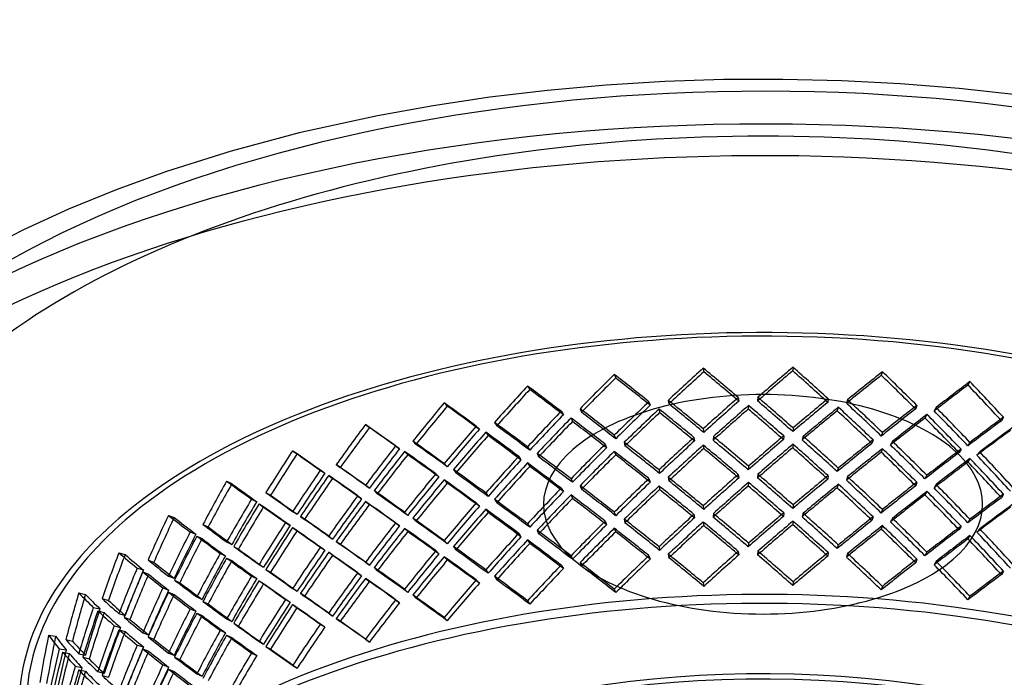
# Model space of a CAD drawing. Header units: millimetres. Extents: x -428 to 428, y -369 to 324.
# Tile 6 of 11: x -257 to 84, y 96 to 324. Entities that reach past the tile are written whole.
import ezdxf

# ---------------------------------------------------------------- set-up
doc = ezdxf.new("R2010")
doc.units = ezdxf.units.MM
doc.layers.add('HIDDEN', color=7, linetype='Continuous')
doc.layers.add('THICK', color=7, linetype='Continuous')

msp = doc.modelspace()

# ---------------------------------------------------------------- linework, layer by layer
at = {"layer": 'HIDDEN'}
for p, q in [((-51.51, 201.29), (-51.01, 200.07)), ((-20.72, 203.48), (-20.52, 202.23)), ((10.37, 203.79), (10.27, 202.54)), ((41.31, 202.23), (40.9, 200.99)), ((71.64, 198.81), (70.95, 197.61)), ((-81.54, 197.27), (-80.75, 196.08)), ((-110.39, 191.46), (-109.32, 190.33)), ((-39.54, 191.84), (-39.04, 190.62)), ((-32.81, 192.32), (-32.61, 191.07)), ((-8.58, 193.3), (-8.38, 192.05)), ((-1.79, 193.37), (-1.89, 192.12)), ((22.5, 192.88), (22.4, 191.63)), ((29.27, 192.54), (28.86, 191.3)), ((-69.92, 188.53), (-69.13, 187.35)), ((-63.36, 189.41), (-62.86, 188.19)), ((-36.02, 189.31), (-35.82, 188.06)), ((-5.02, 190.55), (-5.12, 189.3)), ((26.05, 189.91), (25.65, 188.68)), ((53.25, 190.59), (52.85, 189.35)), ((59.89, 189.84), (59.19, 188.64)), ((-92.98, 184.68), (-92.19, 183.5)), ((-66.49, 186.21), (-65.99, 184.98)), ((56.74, 187.41), (56.04, 186.2)), ((83.23, 186.46), (82.54, 185.26)), ((-137.62, 183.96), (-136.29, 182.91)), ((-99.29, 183.41), (-98.21, 182.28)), ((-95.99, 181.29), (-95.19, 180.1)), ((-20.72, 182.43), (-20.52, 181.18)), ((10.37, 182.74), (10.27, 181.49)), ((41.31, 181.18), (40.9, 179.94)), ((-121.24, 178.2), (-120.17, 177.07)), ((-51.51, 180.24), (-51.01, 179.02)), ((-48.05, 177.79), (-47.85, 176.53)), ((-23.94, 179.49), (-23.74, 178.24)), ((-17.2, 179.76), (-17.31, 178.5)), ((7.14, 180), (7.04, 178.75)), ((13.89, 179.86), (13.49, 178.62)), ((38.11, 178.63), (37.71, 177.4)), ((44.78, 178.09), (44.08, 176.88)), ((71.64, 177.76), (70.95, 176.56)), ((-162.85, 174.87), (-161.27, 173.91)), ((-127.2, 176.56), (-125.86, 175.51)), ((-124.09, 174.64), (-123.02, 173.5)), ((-81.54, 176.22), (-80.75, 175.03)), ((-78.19, 173.97), (-77.69, 172.74)), ((-54.67, 177.11), (-54.17, 175.89)), ((-51.51, 174.65), (-51.01, 173.42)), ((-20.72, 176.83), (-20.52, 175.59)), ((10.37, 177.14), (10.27, 175.9)), ((41.31, 175.58), (40.9, 174.35)), ((68.53, 175.4), (67.84, 174.2)), ((75.02, 174.46), (74.03, 173.31)), ((-84.6, 172.9), (-83.81, 171.71)), ((-81.54, 170.62), (-80.75, 169.44)), ((71.64, 172.17), (70.95, 170.97)), ((-153.26, 168.08), (-151.68, 167.11)), ((-147.74, 170.07), (-146.4, 169.01)), ((-110.39, 170.42), (-109.32, 169.29)), ((-107.19, 168.36), (-106.4, 167.17)), ((-36.02, 168.26), (-35.82, 167.01)), ((-5.02, 169.5), (-5.12, 168.25)), ((26.05, 168.86), (25.65, 167.63)), ((-185.71, 164.33), (-183.91, 163.47)), ((-150.38, 166.33), (-149.04, 165.28)), ((-113.3, 166.92), (-112.23, 165.79)), ((-110.39, 164.82), (-109.32, 163.69)), ((-66.49, 165.16), (-65.99, 163.93)), ((-39.54, 165.2), (-39.04, 163.97)), ((-32.81, 165.68), (-32.61, 164.43)), ((-8.58, 166.65), (-8.38, 165.41)), ((-5.02, 163.9), (-5.12, 162.65)), ((-1.79, 166.72), (-1.89, 165.47)), ((22.5, 166.23), (22.4, 164.98)), ((29.27, 165.89), (28.86, 164.66)), ((53.25, 163.94), (52.85, 162.71)), ((56.74, 166.36), (56.04, 165.16)), ((-172.09, 160.4), (-170.5, 159.43)), ((-137.62, 162.91), (-136.29, 161.86)), ((-134.63, 161.05), (-133.55, 159.91)), ((-95.99, 160.24), (-95.19, 159.06)), ((-69.92, 161.89), (-69.13, 160.7)), ((-63.36, 162.77), (-62.86, 161.54)), ((-36.02, 162.66), (-35.82, 161.41)), ((26.05, 163.27), (25.65, 162.03)), ((56.74, 160.76), (56.04, 159.56)), ((59.89, 163.19), (59.19, 161.99)), ((-177.08, 158.09), (-175.28, 157.22)), ((-140.35, 159.24), (-139.01, 158.19)), ((-137.62, 157.32), (-136.29, 156.26)), ((-92.98, 158.04), (-92.19, 156.85)), ((-66.49, 159.56), (-65.99, 158.33)), ((83.23, 159.81), (82.54, 158.61)), ((-174.48, 156.51), (-172.9, 155.54)), ((-162.85, 153.83), (-161.27, 152.86)), ((-124.09, 153.59), (-123.02, 152.46)), ((-99.29, 156.77), (-98.21, 155.64)), ((-95.99, 154.65), (-95.19, 153.46)), ((-51.51, 153.6), (-51.01, 152.37)), ((-20.72, 155.78), (-20.52, 154.54)), ((10.37, 156.1), (10.27, 154.85)), ((41.31, 154.53), (40.9, 153.3)), ((-205.86, 152.49), (-203.86, 151.74)), ((-165.34, 150), (-163.76, 149.03)), ((-160.11, 152.13), (-158.76, 151.07)), ((-121.24, 151.56), (-120.17, 150.43)), ((-54.67, 150.47), (-54.17, 149.24)), ((-48.05, 151.14), (-47.85, 149.89)), ((-23.94, 152.85), (-23.74, 151.6)), ((-20.72, 150.19), (-20.52, 148.94)), ((-17.2, 153.12), (-17.31, 151.86)), ((7.14, 153.35), (7.04, 152.1)), ((10.37, 150.5), (10.27, 149.25)), ((13.89, 153.22), (13.49, 151.97)), ((38.11, 151.98), (37.71, 150.75)), ((44.78, 151.44), (44.08, 150.23)), ((71.64, 151.12), (70.95, 149.92)), ((-198.33, 146.74), (-196.33, 145.99)), ((-193.92, 149.33), (-192.12, 148.46)), ((-162.85, 148.23), (-161.27, 147.26)), ((-127.2, 149.92), (-125.86, 148.86)), ((-124.09, 147.99), (-123.02, 146.86)), ((-81.54, 149.58), (-80.75, 148.39)), ((-78.19, 147.32), (-77.69, 146.09)), ((-51.51, 148), (-51.01, 146.78)), ((41.31, 148.94), (40.9, 147.7)), ((68.53, 148.76), (67.84, 147.56)), ((75.02, 147.82), (74.03, 146.66)), ((-196.03, 145.3), (-194.23, 144.44)), ((-185.71, 143.28), (-183.91, 142.42)), ((-150.38, 145.29), (-149.04, 144.23)), ((-147.74, 143.42), (-146.4, 142.37)), ((-110.39, 143.77), (-109.32, 142.64)), ((-84.6, 146.26), (-83.81, 145.07)), ((-81.54, 143.98), (-80.75, 142.79)), ((71.64, 145.52), (70.95, 144.32)), ((-183.25, 141.75), (-181.66, 140.77)), ((-153.26, 141.44), (-151.68, 140.47)), ((-113.3, 140.27), (-112.23, 139.14)), ((-107.19, 141.72), (-106.4, 140.52)), ((-36.02, 141.61), (-35.82, 140.36)), ((-8.58, 140.01), (-8.38, 138.76)), ((-5.02, 142.85), (-5.12, 141.6)), ((-1.79, 140.08), (-1.89, 138.83)), ((26.05, 142.22), (25.65, 140.98)), ((-223, 139.52), (-220.84, 138.89)), ((-212.93, 137.02), (-210.93, 136.27)), ((-187.93, 139.31), (-186.13, 138.45)), ((-185.71, 137.69), (-183.91, 136.82)), ((-150.38, 139.69), (-149.04, 138.63)), ((-110.39, 138.17), (-109.32, 137.04)), ((-66.49, 138.51), (-65.99, 137.29)), ((-39.54, 138.55), (-39.04, 137.33)), ((-32.81, 139.03), (-32.61, 137.78)), ((22.5, 139.59), (22.4, 138.34)), ((29.27, 139.25), (28.86, 138.01)), ((53.25, 137.3), (52.85, 136.06)), ((56.74, 139.71), (56.04, 138.51)), ((59.89, 136.55), (59.19, 135.35)), ((-216.68, 134.19), (-214.51, 133.56)), ((-174.48, 135.46), (-172.9, 134.49)), ((-172.09, 133.75), (-170.5, 132.78)), ((-137.62, 136.27), (-136.29, 135.21)), ((-134.63, 134.4), (-133.55, 133.27)), ((-95.99, 133.6), (-95.19, 132.41)), ((-69.92, 135.24), (-69.13, 134.06)), ((-63.36, 136.12), (-62.86, 134.9)), ((83.23, 133.17), (82.54, 131.97)), ((-214.73, 132.88), (-212.73, 132.13)), ((-205.86, 131.44), (-203.86, 130.69)), ((-203.72, 130.05), (-201.91, 129.17)), ((-177.08, 131.45), (-175.28, 130.58)), ((-174.48, 129.86), (-172.9, 128.89)), ((-140.35, 132.6), (-139.01, 131.54)), ((-137.62, 130.67), (-136.29, 129.62)), ((-99.29, 130.12), (-98.21, 128.99)), ((-92.98, 131.39), (-92.19, 130.21)), ((-207.78, 127.35), (-205.78, 126.59)), ((-162.85, 127.18), (-161.27, 126.21)), ((-124.09, 126.94), (-123.02, 125.81)), ((-51.51, 126.95), (-51.01, 125.73)), ((-20.72, 129.14), (-20.52, 127.89)), ((10.37, 129.45), (10.27, 128.2)), ((41.31, 127.89), (40.9, 126.66)), ((-236.89, 125.61), (-234.59, 125.12)), ((-228.83, 123.66), (-226.66, 123.04)), ((-205.86, 125.84), (-203.86, 125.09)), ((-196.03, 124.26), (-194.23, 123.39)), ((-165.34, 123.35), (-163.76, 122.39)), ((-160.11, 125.49), (-158.76, 124.43)), ((-127.2, 123.27), (-125.86, 122.22)), ((-121.24, 124.92), (-120.17, 123.78)), ((-81.54, 122.93), (-80.75, 121.74)), ((71.64, 124.47), (70.95, 123.27)), ((-231.87, 120.62), (-229.56, 120.13)), ((-230.29, 119.42), (-228.13, 118.79)), ((-198.33, 120.09), (-196.33, 119.34)), ((-193.92, 122.68), (-192.12, 121.82)), ((-162.85, 121.58), (-161.27, 120.62)), ((-223, 118.47), (-220.84, 117.85)), ((-221.22, 117.19), (-219.21, 116.44)), ((-196.03, 118.66), (-194.23, 117.79)), ((-185.71, 116.64), (-183.91, 115.77)), ((-150.38, 118.64), (-149.04, 117.58)), ((-147.74, 116.78), (-146.4, 115.72)), ((-110.39, 117.13), (-109.32, 116)), ((-224.6, 114.27), (-222.43, 113.64)), ((-223, 112.87), (-220.84, 112.25)), ((-187.93, 112.67), (-186.13, 111.8)), ((-183.25, 115.1), (-181.66, 114.13)), ((-153.26, 114.79), (-151.68, 113.82)), ((-247.33, 110.96), (-244.93, 110.62)), ((-241.39, 109.44), (-239.09, 108.95)), ((-214.73, 111.83), (-212.73, 111.08)), ((-212.93, 110.38), (-210.93, 109.63)), ((-185.71, 111.04), (-183.91, 110.18)), ((-137.62, 109.62), (-136.29, 108.57)), ((-243.68, 106.24), (-241.27, 105.89)), ((-216.68, 107.54), (-214.51, 106.91)), ((-214.73, 106.24), (-212.73, 105.48)), ((-174.48, 108.82), (-172.9, 107.85)), ((-172.09, 107.11), (-170.5, 106.14)), ((-242.5, 105.12), (-240.2, 104.63)), ((-236.89, 104.56), (-234.59, 104.07)), ((-235.49, 103.38), (-233.31, 102.75)), ((-205.86, 104.8), (-203.86, 104.05)), ((-203.72, 103.4), (-201.91, 102.53)), ((-177.08, 104.8), (-175.28, 103.93)), ((-238.14, 100.27), (-235.84, 99.78)), ((-236.89, 98.97), (-234.59, 98.48)), ((-207.78, 100.7), (-205.78, 99.95)), ((-205.86, 99.2), (-203.86, 98.45)), ((-162.85, 100.54), (-161.27, 99.57)), ((-230.29, 98.37), (-228.13, 97.75)), ((-228.83, 97.02), (-226.66, 96.39)), ((-196.03, 97.61), (-194.23, 96.74))]:
    msp.add_line(p, q, dxfattribs=at)
for centre, major_axis, ratio, start_param, end_param in [((0, 97.98), (380, 0), 0.5, 1.047198, 2.617994), ((0, 87.04), (380, 0), 0.5, 0, 2.617994), ((0, 87.04), (-257.5, 0), 0.5, 3.141591, 5.759587), ((0, 87.04), (255, 0), 0.5, -0.000001, 2.617994), ((0, 75.14), (240.36, 266.14), 0.347106, 1.405246, 1.452457), ((0, 75.14), (253.98, -229.37), 0.185002, 1.89052, 1.93773), ((0, 75.14), (245.79, 255.91), 0.30003, 1.34857, 1.395781), ((0, 75.14), (243.4, 253.42), 0.30003, 1.34857, 1.396244), ((0, 75.14), (251.17, -241.23), 0.235263, 1.826366, 1.873576), ((0, 75.14), (248.73, -238.89), 0.235263, 1.825903, 1.873576), ((0, 75.14), (247.58, 242.64), 0.251684, 1.288683, 1.336357), ((0, 75.14), (250.01, 245.02), 0.251684, 1.288683, 1.335893), ((0, 75.14), (244.92, -249.9), 0.284063, 1.764959, 1.812633), ((0, 75.14), (247.32, -252.35), 0.284063, 1.765422, 1.812633), ((0, 75.14), (253.15, 233.41), 0.201927, 1.225612, 1.272823), ((0, 75.14), (242.31, -262.8), 0.331547, 1.707663, 1.754873), ((0, 75.14), (238.03, 263.56), 0.347106, 1.405246, 1.45292), ((0, 75.14), (251.51, -227.15), 0.185002, 1.890057, 1.93773), ((0, 75.14), (250.69, 231.15), 0.201927, 1.225612, 1.273286), ((0, 75.14), (239.96, -260.25), 0.331547, 1.7072, 1.754873), ((0, 75.14), (255.34, 221.02), 0.150611, 1.15922, 1.206431), ((0, 75.14), (236, -272.64), 0.377843, 1.653224, 1.700435), ((0, 75.14), (233.57, 275.79), 0.393028, 1.458517, 1.505727), ((0, 75.14), (231.31, 273.12), 0.393028, 1.458517, 1.506191), ((0, 75.14), (255.88, -216.71), 0.133135, 1.95808, 2.00529), ((0, 75.14), (253.39, -214.6), 0.133135, 1.957617, 2.00529), ((0, 75.14), (252.86, 218.88), 0.150611, 1.15922, 1.206894), ((0, 75.14), (233.71, -269.99), 0.377843, 1.652761, 1.700435), ((0, 75.14), (225.25, 284.95), 0.437871, 1.507999, 1.55521), ((0, 75.14), (256.99, -203.15), 0.079544, 2.029428, 2.076638), ((0, 54.1), (240.36, 266.14), 0.347106, 1.358036, 1.405246), ((0, 54.1), (251.17, -241.23), 0.235263, 1.873576, 1.920787), ((0, 54.1), (248.73, -238.89), 0.235263, 1.873576, 1.92125), ((0, 54.1), (245.79, 255.91), 0.30003, 1.301359, 1.34857), ((0, 54.1), (243.4, 253.42), 0.30003, 1.300896, 1.34857), ((0, 54.1), (244.92, -249.9), 0.284063, 1.812633, 1.860307), ((0, 54.1), (247.32, -252.35), 0.284063, 1.812633, 1.859844), ((0, 54.1), (247.58, 242.64), 0.251684, 1.241009, 1.288683), ((0, 54.1), (250.01, 245.02), 0.251684, 1.241472, 1.288683), ((0, 54.1), (239.96, -260.25), 0.331547, 1.754873, 1.802547), ((0, 54.1), (242.31, -262.8), 0.331547, 1.754873, 1.802084), ((0, 75.14), (223.07, 282.18), 0.437871, 1.507999, 1.555673), ((0, 75.14), (254.5, -201.18), 0.079544, 2.028965, 2.076638), ((0, 54.1), (233.57, 275.79), 0.393028, 1.411306, 1.458517), ((0, 54.1), (253.98, -229.37), 0.185002, 1.93773, 1.984941), ((0, 54.1), (251.51, -227.15), 0.185002, 1.93773, 1.985404), ((0, 54.1), (238.03, 263.56), 0.347106, 1.357573, 1.405246), ((0, 75.14), (245.79, 255.91), 0.30003, 1.408347, 1.455709), ((0, 75.14), (243.4, 253.42), 0.30003, 1.408933, 1.456763), ((0, 48.5), (251.17, -241.23), 0.235263, 1.886125, 1.933353), ((0, 48.5), (248.73, -238.89), 0.235263, 1.886248, 1.93394), ((0, 75.14), (247.58, 242.64), 0.251684, 1.349046, 1.396876), ((0, 75.14), (250.01, 245.02), 0.251684, 1.34846, 1.395822), ((0, 48.5), (244.92, -249.9), 0.284063, 1.825304, 1.872996), ((0, 48.5), (247.32, -252.35), 0.284063, 1.825181, 1.87241), ((0, 75.14), (250.69, 231.15), 0.201927, 1.285976, 1.333806), ((0, 75.14), (253.15, 233.41), 0.201927, 1.285389, 1.332751), ((0, 48.5), (239.96, -260.25), 0.331547, 1.767545, 1.815237), ((0, 48.5), (242.31, -262.8), 0.331547, 1.767422, 1.81465), ((0, 54.1), (250.69, 231.15), 0.201927, 1.177938, 1.225612), ((0, 54.1), (253.15, 233.41), 0.201927, 1.178402, 1.225612), ((0, 54.1), (233.71, -269.99), 0.377843, 1.700435, 1.748109), ((0, 54.1), (236, -272.64), 0.377843, 1.700435, 1.747645), ((0, 54.1), (255.88, -216.71), 0.133135, 2.00529, 2.052501), ((0, 54.1), (231.31, 273.12), 0.393028, 1.410843, 1.458517), ((0, 75.14), (240.36, 266.14), 0.347106, 1.465023, 1.512385), ((0, 75.14), (238.03, 263.56), 0.347106, 1.46561, 1.51344), ((0, 48.5), (253.98, -229.37), 0.185002, 1.950279, 1.997507), ((0, 48.5), (251.51, -227.15), 0.185002, 1.950402, 1.998094), ((0, 75.14), (252.86, 218.88), 0.150611, 1.219583, 1.267413), ((0, 75.14), (255.34, 221.02), 0.150611, 1.218997, 1.266359), ((0, 48.5), (233.71, -269.99), 0.377843, 1.713106, 1.760798), ((0, 48.5), (236, -272.64), 0.377843, 1.712983, 1.760212), ((0, 54.1), (252.86, 218.88), 0.150611, 1.111546, 1.15922), ((0, 54.1), (255.34, 221.02), 0.150611, 1.11201, 1.15922), ((0, 75.14), (215.17, 293.7), 0.481647, 1.553087, 1.600298), ((0, 75.14), (213.08, 290.84), 0.481647, 1.553087, 1.600761), ((0, 75.14), (257.46, -188.62), 0.024175, 2.105171, 2.152381), ((0, 75.14), (254.96, -186.79), 0.024175, 2.104707, 2.152381), ((0, 54.1), (225.25, 284.95), 0.437871, 1.460789, 1.507999), ((0, 54.1), (223.07, 282.18), 0.437871, 1.460326, 1.507999), ((0, 75.14), (233.57, 275.79), 0.393028, 1.518294, 1.565656), ((0, 48.5), (255.88, -216.71), 0.133135, 2.017839, 2.065067), ((0, 54.1), (253.39, -214.6), 0.133135, 2.00529, 2.052964), ((0, 75.14), (254.21, 205.76), 0.097604, 1.149553, 1.197383), ((0, 75.14), (256.7, 207.78), 0.097604, 1.148967, 1.196329), ((0, 54.1), (256.99, -203.15), 0.079544, 2.076638, 2.123849), ((0, 75.14), (231.31, 273.12), 0.393028, 1.51888, 1.56671), ((0, 48.5), (253.39, -214.6), 0.133135, 2.017962, 2.065654), ((0, 27.45), (251.17, -241.23), 0.235263, 1.933353, 1.980715), ((0, 54.1), (245.79, 255.91), 0.30003, 1.361118, 1.408347), ((0, 54.1), (243.4, 253.42), 0.30003, 1.361241, 1.408933), ((0, 27.45), (244.92, -249.9), 0.284063, 1.872996, 1.920826), ((0, 27.45), (247.32, -252.35), 0.284063, 1.87241, 1.919772), ((0, 54.1), (247.58, 242.64), 0.251684, 1.301354, 1.349046), ((0, 54.1), (250.01, 245.02), 0.251684, 1.301231, 1.34846), ((0, 27.45), (239.96, -260.25), 0.331547, 1.815237, 1.863067), ((0, 27.45), (242.31, -262.8), 0.331547, 1.81465, 1.862012), ((0, 54.1), (250.69, 231.15), 0.201927, 1.238284, 1.285976), ((0, 54.1), (253.15, 233.41), 0.201927, 1.238161, 1.285389), ((0, 27.45), (236, -272.64), 0.377843, 1.760212, 1.807574), ((0, 75.14), (203.01, 302.15), 0.524268, 1.592891, 1.640101), ((0, 75.14), (201.04, 299.22), 0.524268, 1.592891, 1.640564), ((0, 75.14), (257.44, -172.97), 0.03289, -2.233408, -2.186197), ((0, 75.14), (254.94, -171.29), 0.03289, -2.233408, -2.185734), ((0, 54.1), (215.17, 293.7), 0.481647, 1.505877, 1.553087), ((0, 54.1), (213.08, 290.84), 0.481647, 1.505413, 1.553087), ((0, 75.14), (225.25, 284.95), 0.437871, 1.567776, 1.615138), ((0, 48.5), (256.99, -203.15), 0.079544, 2.089187, 2.136415), ((0, 54.1), (254.5, -201.18), 0.079544, 2.076638, 2.124312), ((0, 27.45), (253.98, -229.37), 0.185002, 1.997507, 2.044869), ((0, 54.1), (240.36, 266.14), 0.347106, 1.417795, 1.465023), ((0, 54.1), (238.03, 263.56), 0.347106, 1.417918, 1.46561), ((0, 48.5), (240.36, 266.14), 0.347106, 1.405246, 1.452457), ((0, 48.5), (253.98, -229.37), 0.185002, 1.89052, 1.93773), ((0, 27.45), (248.73, -238.89), 0.235263, 1.93394, 1.98177), ((0, 48.5), (245.79, 255.91), 0.30003, 1.34857, 1.395781), ((0, 48.5), (243.4, 253.42), 0.30003, 1.34857, 1.396244), ((0, 48.5), (251.17, -241.23), 0.235263, 1.826366, 1.873576), ((0, 48.5), (248.73, -238.89), 0.235263, 1.825903, 1.873576), ((0, 48.5), (247.58, 242.64), 0.251684, 1.288683, 1.336357), ((0, 48.5), (250.01, 245.02), 0.251684, 1.288683, 1.335893), ((0, 48.5), (244.92, -249.9), 0.284063, 1.764959, 1.812633), ((0, 48.5), (247.32, -252.35), 0.284063, 1.765422, 1.812633), ((0, 48.5), (250.69, 231.15), 0.201927, 1.225612, 1.273286), ((0, 48.5), (253.15, 233.41), 0.201927, 1.225612, 1.272823), ((0, 48.5), (239.96, -260.25), 0.331547, 1.7072, 1.754873), ((0, 48.5), (242.31, -262.8), 0.331547, 1.707663, 1.754873), ((0, 27.45), (233.71, -269.99), 0.377843, 1.760798, 1.808628), ((0, 54.1), (252.86, 218.88), 0.150611, 1.171892, 1.219583), ((0, 54.1), (255.34, 221.02), 0.150611, 1.171768, 1.218997), ((0, 27.45), (228.21, -281.95), 0.423041, 1.709411, 1.756773), ((0, 75.14), (223.07, 282.18), 0.437871, 1.568363, 1.616193), ((0, 48.5), (254.5, -201.18), 0.079544, 2.08931, 2.137002), ((0, 54.1), (233.57, 275.79), 0.393028, 1.471065, 1.518294), ((0, 54.1), (231.31, 273.12), 0.393028, 1.471188, 1.51888), ((0, 48.5), (233.57, 275.79), 0.393028, 1.458517, 1.505727), ((0, 48.5), (255.88, -216.71), 0.133135, 1.95808, 2.00529), ((0, 27.45), (251.51, -227.15), 0.185002, 1.998094, 2.045924), ((0, 48.5), (238.03, 263.56), 0.347106, 1.405246, 1.45292), ((0, 48.5), (251.51, -227.15), 0.185002, 1.890057, 1.93773), ((0, 48.5), (252.86, 218.88), 0.150611, 1.15922, 1.206894), ((0, 48.5), (255.34, 221.02), 0.150611, 1.15922, 1.206431), ((0, 48.5), (233.71, -269.99), 0.377843, 1.652761, 1.700435), ((0, 48.5), (236, -272.64), 0.377843, 1.653224, 1.700435), ((0, 27.45), (225.99, -279.21), 0.423041, 1.709998, 1.757828), ((0, 54.1), (203.01, 302.15), 0.524268, 1.54568, 1.592891), ((0, 54.1), (201.04, 299.22), 0.524268, 1.545217, 1.592891), ((0, 54.1), (257.46, -188.62), 0.024175, 2.152381, 2.199592), ((0, 54.1), (254.96, -186.79), 0.024175, 2.152381, 2.200055), ((0, 27.45), (255.88, -216.71), 0.133135, 2.065067, 2.112429), ((0, 27.45), (253.39, -214.6), 0.133135, 2.065654, 2.113484), ((0, 48.5), (231.31, 273.12), 0.393028, 1.458517, 1.506191), ((0, 48.5), (253.39, -214.6), 0.133135, 1.957617, 2.00529), ((0, 75.14), (188.38, 310.44), 0.565507, 1.626161, 1.673372), ((0, 75.14), (257.11, -156.02), 0.091331, -2.320968, -2.273757), ((0, 75.14), (215.17, 293.7), 0.481647, 1.612864, 1.660226), ((0, 75.14), (213.08, 290.84), 0.481647, 1.613451, 1.66128), ((0, 48.5), (257.46, -188.62), 0.024175, 2.16493, 2.212158), ((0, 48.5), (254.96, -186.79), 0.024175, 2.165053, 2.212745), ((0, 54.1), (225.25, 284.95), 0.437871, 1.520548, 1.567776), ((0, 54.1), (223.07, 282.18), 0.437871, 1.520671, 1.568363), ((0, 48.5), (225.25, 284.95), 0.437871, 1.507999, 1.55521), ((0, 48.5), (223.07, 282.18), 0.437871, 1.507999, 1.555673), ((0, 48.5), (256.99, -203.15), 0.079544, 2.029428, 2.076638), ((0, 48.5), (254.5, -201.18), 0.079544, 2.028965, 2.076638), ((0, 27.45), (240.36, 266.14), 0.347106, 1.358036, 1.405246), ((0, 27.45), (238.03, 263.56), 0.347106, 1.357573, 1.405246), ((0, 27.45), (251.17, -241.23), 0.235263, 1.873576, 1.920787), ((0, 27.45), (248.73, -238.89), 0.235263, 1.873576, 1.92125), ((0, 27.45), (245.79, 255.91), 0.30003, 1.301359, 1.34857), ((0, 27.45), (243.4, 253.42), 0.30003, 1.300896, 1.34857), ((0, 48.5), (250.01, 245.02), 0.251684, 1.34846, 1.395822), ((0, 21.85), (247.32, -252.35), 0.284063, 1.825181, 1.87241), ((0, 27.45), (244.92, -249.9), 0.284063, 1.812633, 1.860307), ((0, 27.45), (247.32, -252.35), 0.284063, 1.812633, 1.859844), ((0, 27.45), (247.58, 242.64), 0.251684, 1.241009, 1.288683), ((0, 27.45), (250.01, 245.02), 0.251684, 1.241472, 1.288683), ((0, 27.45), (239.96, -260.25), 0.331547, 1.754873, 1.802547), ((0, 27.45), (242.31, -262.8), 0.331547, 1.754873, 1.802084), ((0, 27.45), (253.15, 233.41), 0.201927, 1.178402, 1.225612), ((0, 75.14), (186.55, 307.42), 0.565507, 1.626161, 1.673835), ((0, 75.14), (254.61, -154.5), 0.091331, -2.320968, -2.273294), ((0, 54.1), (257.44, -172.97), 0.03289, -2.280618, -2.233408), ((0, 27.45), (256.99, -203.15), 0.079544, 2.136415, 2.183777), ((0, 27.45), (233.57, 275.79), 0.393028, 1.411306, 1.458517), ((0, 27.45), (231.31, 273.12), 0.393028, 1.410843, 1.458517), ((0, 27.45), (253.98, -229.37), 0.185002, 1.93773, 1.984941), ((0, 27.45), (251.51, -227.15), 0.185002, 1.93773, 1.985404), ((0, 48.5), (245.79, 255.91), 0.30003, 1.408347, 1.455709), ((0, 48.5), (243.4, 253.42), 0.30003, 1.408933, 1.456763), ((0, 21.85), (251.17, -241.23), 0.235263, 1.886125, 1.933353), ((0, 21.85), (248.73, -238.89), 0.235263, 1.886248, 1.93394), ((0, 48.5), (247.58, 242.64), 0.251684, 1.349046, 1.396876), ((0, 21.85), (244.92, -249.9), 0.284063, 1.825304, 1.872996), ((0, 48.5), (250.69, 231.15), 0.201927, 1.285976, 1.333806), ((0, 48.5), (253.15, 233.41), 0.201927, 1.285389, 1.332751), ((0, 21.85), (239.96, -260.25), 0.331547, 1.767545, 1.815237), ((0, 21.85), (242.31, -262.8), 0.331547, 1.767422, 1.81465), ((0, 27.45), (250.69, 231.15), 0.201927, 1.177938, 1.225612), ((0, 48.5), (255.34, 221.02), 0.150611, 1.218997, 1.266359), ((0, 21.85), (236, -272.64), 0.377843, 1.712983, 1.760212), ((0, 27.45), (233.71, -269.99), 0.377843, 1.700435, 1.748109), ((0, 27.45), (236, -272.64), 0.377843, 1.700435, 1.747645), ((0, 54.1), (188.38, 310.44), 0.565507, 1.578951, 1.626161), ((0, 54.1), (186.55, 307.42), 0.565507, 1.578488, 1.626161), ((0, 54.1), (254.94, -171.29), 0.03289, -2.281082, -2.233408), ((0, 54.1), (215.17, 293.7), 0.481647, 1.565636, 1.612864), ((0, 54.1), (213.08, 290.84), 0.481647, 1.565759, 1.613451), ((0, 48.5), (215.17, 293.7), 0.481647, 1.553087, 1.600298), ((0, 48.5), (257.46, -188.62), 0.024175, 2.105171, 2.152381), ((0, 27.45), (254.5, -201.18), 0.079544, 2.137002, 2.184832), ((0, 27.45), (255.88, -216.71), 0.133135, 2.00529, 2.052501), ((0, 27.45), (253.39, -214.6), 0.133135, 2.00529, 2.052964), ((0, 48.5), (240.36, 266.14), 0.347106, 1.465023, 1.512385), ((0, 48.5), (238.03, 263.56), 0.347106, 1.46561, 1.51344), ((0, 21.85), (253.98, -229.37), 0.185002, 1.950279, 1.997507), ((0, 21.85), (251.51, -227.15), 0.185002, 1.950402, 1.998094), ((0, 48.5), (252.86, 218.88), 0.150611, 1.219583, 1.267413), ((0, 21.85), (233.71, -269.99), 0.377843, 1.713106, 1.760798), ((0, 27.45), (252.86, 218.88), 0.150611, 1.111546, 1.15922), ((0, 27.45), (255.34, 221.02), 0.150611, 1.11201, 1.15922), ((0, 75.14), (203.01, 302.15), 0.524268, 1.652667, 1.70003), ((0, 75.14), (201.04, 299.22), 0.524268, 1.653254, 1.701084), ((0, 48.5), (257.44, -172.97), 0.03289, -2.293185, -2.245956), ((0, 48.5), (254.94, -171.29), 0.03289, -2.293771, -2.246079), ((0, 48.5), (213.08, 290.84), 0.481647, 1.553087, 1.600761), ((0, 48.5), (254.96, -186.79), 0.024175, 2.104707, 2.152381), ((0, 27.45), (225.25, 284.95), 0.437871, 1.460789, 1.507999), ((0, 27.45), (223.07, 282.18), 0.437871, 1.460326, 1.507999), ((0, 48.5), (233.57, 275.79), 0.393028, 1.518294, 1.565656), ((0, 48.5), (231.31, 273.12), 0.393028, 1.51888, 1.56671), ((0, 21.85), (255.88, -216.71), 0.133135, 2.017839, 2.065067), ((0, 21.85), (253.39, -214.6), 0.133135, 2.017962, 2.065654), ((0, 48.5), (254.21, 205.76), 0.097604, 1.149553, 1.197383), ((0, 48.5), (256.7, 207.78), 0.097604, 1.148967, 1.196329), ((0, 87.04), (-257.5, 0), 0.5, -0.523599, -0.000001), ((0, 87.04), (255, 0), 0.5, 2.617994, 3.141591), ((0, 75.14), (170.73, 318.66), 0.604919, 1.651207, 1.698418), ((0, 75.14), (169.07, 315.57), 0.604919, 1.651207, 1.698881), ((0, 75.14), (256.67, -137.51), 0.150413, -2.416752, -2.369542), ((0, 75.14), (254.18, -136.18), 0.150413, -2.416752, -2.369079), ((0, 54.1), (203.01, 302.15), 0.524268, 1.605439, 1.652667), ((0, 27.45), (257.46, -188.62), 0.024175, 2.212158, 2.25952), ((0, 27.45), (254.96, -186.79), 0.024175, 2.212745, 2.260575), ((0, 27.45), (256.99, -203.15), 0.079544, 2.076638, 2.123849), ((0, 27.45), (254.5, -201.18), 0.079544, 2.076638, 2.124312), ((0, 27.45), (240.36, 266.14), 0.347106, 1.417795, 1.465023), ((0, 0.81), (251.17, -241.23), 0.235263, 1.933353, 1.980715), ((0, 27.45), (245.79, 255.91), 0.30003, 1.361118, 1.408347), ((0, 27.45), (243.4, 253.42), 0.30003, 1.361241, 1.408933), ((0, 21.85), (245.79, 255.91), 0.30003, 1.34857, 1.395781), ((0, 21.85), (251.17, -241.23), 0.235263, 1.826366, 1.873576), ((0, 0.81), (244.92, -249.9), 0.284063, 1.872996, 1.920826), ((0, 0.81), (247.32, -252.35), 0.284063, 1.87241, 1.919772), ((0, 27.45), (247.58, 242.64), 0.251684, 1.301354, 1.349046), ((0, 27.45), (250.01, 245.02), 0.251684, 1.301231, 1.34846), ((0, 21.85), (250.01, 245.02), 0.251684, 1.288683, 1.335893), ((0, 21.85), (247.32, -252.35), 0.284063, 1.765422, 1.812633), ((0, 0.81), (239.96, -260.25), 0.331547, 1.815237, 1.863067), ((0, 0.81), (242.31, -262.8), 0.331547, 1.81465, 1.862012), ((0, 27.45), (250.69, 231.15), 0.201927, 1.238284, 1.285976), ((0, 27.45), (253.15, 233.41), 0.201927, 1.238161, 1.285389), ((0, 0.81), (233.71, -269.99), 0.377843, 1.760798, 1.808628), ((0, 0.81), (236, -272.64), 0.377843, 1.760212, 1.807574), ((0, 54.1), (170.73, 318.66), 0.604919, 1.603997, 1.651207), ((0, 54.1), (257.11, -156.02), 0.091331, -2.368178, -2.320968), ((0, 54.1), (254.61, -154.5), 0.091331, -2.368642, -2.320968), ((0, 54.1), (201.04, 299.22), 0.524268, 1.605562, 1.653254), ((0, 48.5), (203.01, 302.15), 0.524268, 1.592891, 1.640101), ((0, 48.5), (201.04, 299.22), 0.524268, 1.592891, 1.640564), ((0, 48.5), (257.44, -172.97), 0.03289, -2.233408, -2.186197), ((0, 48.5), (254.94, -171.29), 0.03289, -2.233408, -2.185734), ((0, 27.45), (215.17, 293.7), 0.481647, 1.505877, 1.553087), ((0, 27.45), (213.08, 290.84), 0.481647, 1.505413, 1.553087), ((0, 48.5), (225.25, 284.95), 0.437871, 1.567776, 1.615138), ((0, 48.5), (223.07, 282.18), 0.437871, 1.568363, 1.616193), ((0, 21.85), (256.99, -203.15), 0.079544, 2.089187, 2.136415), ((0, 21.85), (254.5, -201.18), 0.079544, 2.08931, 2.137002), ((0, 0.81), (253.98, -229.37), 0.185002, 1.997507, 2.044869), ((0, 27.45), (238.03, 263.56), 0.347106, 1.417918, 1.46561), ((0, 21.85), (240.36, 266.14), 0.347106, 1.405246, 1.452457), ((0, 21.85), (238.03, 263.56), 0.347106, 1.405246, 1.45292), ((0, 21.85), (253.98, -229.37), 0.185002, 1.89052, 1.93773), ((0, 21.85), (251.51, -227.15), 0.185002, 1.890057, 1.93773), ((0, 0.81), (248.73, -238.89), 0.235263, 1.93394, 1.98177), ((0, 21.85), (243.4, 253.42), 0.30003, 1.34857, 1.396244), ((0, 21.85), (248.73, -238.89), 0.235263, 1.825903, 1.873576), ((0, 21.85), (247.58, 242.64), 0.251684, 1.288683, 1.336357), ((0, 21.85), (244.92, -249.9), 0.284063, 1.764959, 1.812633), ((0, 21.85), (250.69, 231.15), 0.201927, 1.225612, 1.273286), ((0, 21.85), (253.15, 233.41), 0.201927, 1.225612, 1.272823), ((0, 21.85), (239.96, -260.25), 0.331547, 1.7072, 1.754873), ((0, 21.85), (242.31, -262.8), 0.331547, 1.707663, 1.754873), ((0, 27.45), (252.86, 218.88), 0.150611, 1.171892, 1.219583), ((0, 27.45), (255.34, 221.02), 0.150611, 1.171768, 1.218997), ((0, 0.81), (225.99, -279.21), 0.423041, 1.709998, 1.757828), ((0, 0.81), (228.21, -281.95), 0.423041, 1.709411, 1.756773), ((0, 54.1), (169.07, 315.57), 0.604919, 1.603534, 1.651207), ((0, 75.14), (188.38, 310.44), 0.565507, 1.685938, 1.7333), ((0, 75.14), (186.55, 307.42), 0.565507, 1.686525, 1.734355), ((0, 48.5), (257.11, -156.02), 0.091331, -2.380745, -2.333516), ((0, 48.5), (254.61, -154.5), 0.091331, -2.381331, -2.333639), ((0, 27.45), (257.46, -188.62), 0.024175, 2.152381, 2.199592), ((0, 27.45), (233.57, 275.79), 0.393028, 1.471065, 1.518294), ((0, 27.45), (231.31, 273.12), 0.393028, 1.471188, 1.51888), ((0, 21.85), (233.57, 275.79), 0.393028, 1.458517, 1.505727), ((0, 21.85), (255.88, -216.71), 0.133135, 1.95808, 2.00529), ((0, 0.81), (251.51, -227.15), 0.185002, 1.998094, 2.045924), ((0, 21.85), (252.86, 218.88), 0.150611, 1.15922, 1.206894), ((0, 21.85), (255.34, 221.02), 0.150611, 1.15922, 1.206431), ((0, 21.85), (233.71, -269.99), 0.377843, 1.652761, 1.700435), ((0, 21.85), (236, -272.64), 0.377843, 1.653224, 1.700435), ((0, 27.45), (257.44, -172.97), 0.03289, -2.340547, -2.293185), ((0, 27.45), (254.94, -171.29), 0.03289, -2.341601, -2.293771), ((0, 27.45), (203.01, 302.15), 0.524268, 1.54568, 1.592891), ((0, 27.45), (201.04, 299.22), 0.524268, 1.545217, 1.592891), ((0, 27.45), (254.96, -186.79), 0.024175, 2.152381, 2.200055), ((0, 27.45), (225.25, 284.95), 0.437871, 1.520548, 1.567776), ((0, 0.81), (255.88, -216.71), 0.133135, 2.065067, 2.112429), ((0, 0.81), (253.39, -214.6), 0.133135, 2.065654, 2.113484), ((0, 21.85), (231.31, 273.12), 0.393028, 1.458517, 1.506191), ((0, 21.85), (253.39, -214.6), 0.133135, 1.957617, 2.00529), ((0, 0.81), (245.79, 255.91), 0.30003, 1.301359, 1.34857), ((0, 0.81), (247.32, -252.35), 0.284063, 1.812633, 1.859844), ((0, 75.14), (149.34, 326.88), 0.641742, 1.665859, 1.71307), ((0, 75.14), (147.89, 323.71), 0.641742, 1.665859, 1.713533), ((0, 75.14), (256.34, -117.11), 0.208712, -2.522931, -2.475721), ((0, 75.14), (253.85, -115.97), 0.208712, -2.522931, -2.475257), ((0, 54.1), (256.67, -137.51), 0.150413, -2.463963, -2.416752), ((0, 54.1), (188.38, 310.44), 0.565507, 1.63871, 1.685938), ((0, 54.1), (186.55, 307.42), 0.565507, 1.638833, 1.686525), ((0, 48.5), (188.38, 310.44), 0.565507, 1.626161, 1.673372), ((0, 48.5), (186.55, 307.42), 0.565507, 1.626161, 1.673835), ((0, 48.5), (257.11, -156.02), 0.091331, -2.320968, -2.273757), ((0, 48.5), (254.61, -154.5), 0.091331, -2.320968, -2.273294), ((0, 48.5), (215.17, 293.7), 0.481647, 1.612864, 1.660226), ((0, 48.5), (213.08, 290.84), 0.481647, 1.613451, 1.66128), ((0, 21.85), (257.46, -188.62), 0.024175, 2.16493, 2.212158), ((0, 21.85), (254.96, -186.79), 0.024175, 2.165053, 2.212745), ((0, 27.45), (223.07, 282.18), 0.437871, 1.520671, 1.568363), ((0, 21.85), (225.25, 284.95), 0.437871, 1.507999, 1.55521), ((0, 21.85), (223.07, 282.18), 0.437871, 1.507999, 1.555673), ((0, 21.85), (256.99, -203.15), 0.079544, 2.029428, 2.076638), ((0, 21.85), (254.5, -201.18), 0.079544, 2.028965, 2.076638), ((0, 0.81), (240.36, 266.14), 0.347106, 1.358036, 1.405246), ((0, 0.81), (238.03, 263.56), 0.347106, 1.357573, 1.405246), ((0, 0.81), (251.17, -241.23), 0.235263, 1.873576, 1.920787), ((0, 0.81), (248.73, -238.89), 0.235263, 1.873576, 1.92125), ((0, 0.81), (243.4, 253.42), 0.30003, 1.300896, 1.34857), ((0, 0.81), (244.92, -249.9), 0.284063, 1.812633, 1.860307), ((0, 0.81), (247.58, 242.64), 0.251684, 1.241009, 1.288683), ((0, 0.81), (250.01, 245.02), 0.251684, 1.241472, 1.288683), ((0, 0.81), (239.96, -260.25), 0.331547, 1.754873, 1.802547), ((0, 0.81), (242.31, -262.8), 0.331547, 1.754873, 1.802084), ((0, 0.81), (253.15, 233.41), 0.201927, 1.178402, 1.225612), ((0, 0.81), (236, -272.64), 0.377843, 1.700435, 1.747645), ((0, 54.1), (149.34, 326.88), 0.641742, 1.618649, 1.665859), ((0, -2.42), (-255, 0), 0.5, 3.141591, 5.759587), ((0, 54.1), (147.89, 323.71), 0.641742, 1.618185, 1.665859), ((0, 54.1), (254.18, -136.18), 0.150413, -2.464426, -2.416752), ((0, 27.45), (257.44, -172.97), 0.03289, -2.280618, -2.233408), ((0, 0.81), (256.99, -203.15), 0.079544, 2.136415, 2.183777), ((0, 0.81), (254.5, -201.18), 0.079544, 2.137002, 2.184832), ((0, 0.81), (233.57, 275.79), 0.393028, 1.411306, 1.458517), ((0, 0.81), (231.31, 273.12), 0.393028, 1.410843, 1.458517), ((0, 0.81), (253.98, -229.37), 0.185002, 1.93773, 1.984941), ((0, 0.81), (251.51, -227.15), 0.185002, 1.93773, 1.985404), ((0, 0.81), (250.69, 231.15), 0.201927, 1.177938, 1.225612), ((0, 0.81), (233.71, -269.99), 0.377843, 1.700435, 1.748109), ((0, 0.81), (255.34, 221.02), 0.150611, 1.11201, 1.15922), ((0, -6.75), (-257.5, 0), 0.5, 3.141591, 5.759587), ((0, 75.14), (170.73, 318.66), 0.604919, 1.710984, 1.758346), ((0, 75.14), (169.07, 315.57), 0.604919, 1.711571, 1.759401), ((0, 48.5), (256.67, -137.51), 0.150413, -2.476529, -2.429301), ((0, 48.5), (254.18, -136.18), 0.150413, -2.477116, -2.429424), ((0, 27.45), (257.11, -156.02), 0.091331, -2.428107, -2.380745), ((0, 27.45), (188.38, 310.44), 0.565507, 1.578951, 1.626161), ((0, 27.45), (186.55, 307.42), 0.565507, 1.578488, 1.626161), ((0, 48.5), (203.01, 302.15), 0.524268, 1.652667, 1.70003), ((0, 21.85), (257.44, -172.97), 0.03289, -2.293185, -2.245956), ((0, 27.45), (254.94, -171.29), 0.03289, -2.281082, -2.233408), ((0, 27.45), (215.17, 293.7), 0.481647, 1.565636, 1.612864), ((0, 27.45), (213.08, 290.84), 0.481647, 1.565759, 1.613451), ((0, 21.85), (215.17, 293.7), 0.481647, 1.553087, 1.600298), ((0, 21.85), (213.08, 290.84), 0.481647, 1.553087, 1.600761), ((0, 21.85), (257.46, -188.62), 0.024175, 2.105171, 2.152381), ((0, 21.85), (254.96, -186.79), 0.024175, 2.104707, 2.152381), ((0, 0.81), (225.25, 284.95), 0.437871, 1.460789, 1.507999), ((0, 0.81), (255.88, -216.71), 0.133135, 2.00529, 2.052501), ((0, 0.81), (253.39, -214.6), 0.133135, 2.00529, 2.052964), ((0, 0.81), (252.86, 218.88), 0.150611, 1.111546, 1.15922), ((0, 54.1), (170.73, 318.66), 0.604919, 1.663756, 1.710984), ((0, 54.1), (169.07, 315.57), 0.604919, 1.663879, 1.711571), ((0, 27.45), (254.61, -154.5), 0.091331, -2.429161, -2.381331), ((0, 48.5), (201.04, 299.22), 0.524268, 1.653254, 1.701084), ((0, 21.85), (254.94, -171.29), 0.03289, -2.293771, -2.246079), ((0, 0.81), (223.07, 282.18), 0.437871, 1.460326, 1.507999), ((0, 75.14), (-123.36, -334.97), 0.674767, -1.473966, -1.426756), ((0, 75.14), (-122.16, -331.72), 0.674767, -1.473966, -1.426293), ((0, 75.14), (-256.29, 94.39), 0.263753, 0.499598, 0.546809), ((0, 75.14), (-253.81, 93.47), 0.263753, 0.499598, 0.547272), ((0, 54.1), (256.34, -117.11), 0.208712, -2.570142, -2.522931), ((0, 54.1), (253.85, -115.97), 0.208712, -2.570605, -2.522931), ((0, 48.5), (170.73, 318.66), 0.604919, 1.651207, 1.698418), ((0, 48.5), (169.07, 315.57), 0.604919, 1.651207, 1.698881), ((0, 48.5), (256.67, -137.51), 0.150413, -2.416752, -2.369542), ((0, 48.5), (254.18, -136.18), 0.150413, -2.416752, -2.369079), ((0, 27.45), (203.01, 302.15), 0.524268, 1.605439, 1.652667), ((0, 0.81), (257.46, -188.62), 0.024175, 2.212158, 2.25952), ((0, 0.81), (254.96, -186.79), 0.024175, 2.212745, 2.260575), ((0, 0.81), (215.17, 293.7), 0.481647, 1.505877, 1.553087), ((0, 0.81), (256.99, -203.15), 0.079544, 2.076638, 2.123849), ((0, 0.81), (254.5, -201.18), 0.079544, 2.076638, 2.124312), ((0, 54.1), (-123.36, -334.97), 0.674767, -1.521177, -1.473966), ((0, 75.14), (149.34, 326.88), 0.641742, 1.725636, 1.772998), ((0, 54.1), (-122.16, -331.72), 0.674767, -1.52164, -1.473966), ((0, 48.5), (256.34, -117.11), 0.208712, -2.582708, -2.53548), ((0, 27.45), (170.73, 318.66), 0.604919, 1.603997, 1.651207), ((0, 27.45), (169.07, 315.57), 0.604919, 1.603534, 1.651207), ((0, 27.45), (257.11, -156.02), 0.091331, -2.368178, -2.320968), ((0, 27.45), (254.61, -154.5), 0.091331, -2.368642, -2.320968), ((0, 27.45), (201.04, 299.22), 0.524268, 1.605562, 1.653254), ((0, 21.85), (203.01, 302.15), 0.524268, 1.592891, 1.640101), ((0, 21.85), (201.04, 299.22), 0.524268, 1.592891, 1.640564), ((0, 21.85), (257.44, -172.97), 0.03289, -2.233408, -2.186197), ((0, 21.85), (254.94, -171.29), 0.03289, -2.233408, -2.185734), ((0, 0.81), (213.08, 290.84), 0.481647, 1.505413, 1.553087), ((0, 75.14), (147.89, 323.71), 0.641742, 1.726223, 1.774053), ((0, 48.5), (253.85, -115.97), 0.208712, -2.583295, -2.535603), ((0, 27.45), (256.67, -137.51), 0.150413, -2.523891, -2.476529), ((0, 27.45), (254.18, -136.18), 0.150413, -2.524946, -2.477116), ((0, 48.5), (188.38, 310.44), 0.565507, 1.685938, 1.7333), ((0, 48.5), (186.55, 307.42), 0.565507, 1.686525, 1.734355), ((0, 21.85), (257.11, -156.02), 0.091331, -2.380745, -2.333516), ((0, 21.85), (254.61, -154.5), 0.091331, -2.381331, -2.333639), ((0, 0.81), (257.46, -188.62), 0.024175, 2.152381, 2.199592), ((0, 54.1), (149.34, 326.88), 0.641742, 1.678408, 1.725636), ((0, 48.5), (149.34, 326.88), 0.641742, 1.665859, 1.71307), ((0, 54.1), (147.89, 323.71), 0.641742, 1.678531, 1.726223), ((0, 48.5), (256.34, -117.11), 0.208712, -2.522931, -2.475721), ((0, 27.45), (188.38, 310.44), 0.565507, 1.63871, 1.685938), ((0, 0.81), (257.44, -172.97), 0.03289, -2.340547, -2.293185), ((0, 0.81), (254.94, -171.29), 0.03289, -2.341601, -2.293771), ((0, 0.81), (203.01, 302.15), 0.524268, 1.54568, 1.592891), ((0, 0.81), (201.04, 299.22), 0.524268, 1.545217, 1.592891), ((0, 0.81), (254.96, -186.79), 0.024175, 2.152381, 2.200055), ((0, 75.14), (-92.03, -342.47), 0.702228, -1.487239, -1.440029), ((0, 75.14), (-91.14, -339.14), 0.702228, -1.487239, -1.439565), ((0, 75.14), (-256.6, 68.96), 0.311654, 0.365495, 0.412706), ((0, 75.14), (-254.11, 68.29), 0.311654, 0.365495, 0.413169), ((0, 54.1), (-256.29, 94.39), 0.263753, 0.452388, 0.499598), ((0, 48.5), (147.89, 323.71), 0.641742, 1.665859, 1.713533), ((0, 48.5), (253.85, -115.97), 0.208712, -2.522931, -2.475257), ((0, 27.45), (256.67, -137.51), 0.150413, -2.463963, -2.416752), ((0, 27.45), (254.18, -136.18), 0.150413, -2.464426, -2.416752), ((0, 27.45), (186.55, 307.42), 0.565507, 1.638833, 1.686525), ((0, 21.85), (188.38, 310.44), 0.565507, 1.626161, 1.673372), ((0, 21.85), (186.55, 307.42), 0.565507, 1.626161, 1.673835), ((0, 21.85), (257.11, -156.02), 0.091331, -2.320968, -2.273757), ((0, 21.85), (254.61, -154.5), 0.091331, -2.320968, -2.273294), ((0, 54.1), (-92.03, -342.47), 0.702228, -1.53445, -1.487239), ((0, 54.1), (-91.14, -339.14), 0.702228, -1.534913, -1.487239), ((0, 54.1), (-253.81, 93.47), 0.263753, 0.451925, 0.499598), ((0, 27.45), (149.34, 326.88), 0.641742, 1.618649, 1.665859), ((0, 48.5), (170.73, 318.66), 0.604919, 1.710984, 1.758346), ((0, 27.45), (147.89, 323.71), 0.641742, 1.618185, 1.665859), ((0, 21.85), (256.67, -137.51), 0.150413, -2.476529, -2.429301), ((0, -2.42), (-200, 0), 0.5, 3.141591, 5.759587), ((0, 0.81), (257.44, -172.97), 0.03289, -2.280618, -2.233408), ((0, 0.81), (254.94, -171.29), 0.03289, -2.281082, -2.233408), ((0, 75.14), (-123.36, -334.97), 0.674767, -1.41419, -1.366827), ((0, 75.14), (-122.16, -331.72), 0.674767, -1.413603, -1.365773), ((0, 48.5), (-256.29, 94.39), 0.263753, 0.439822, 0.48705), ((0, 48.5), (-253.81, 93.47), 0.263753, 0.439235, 0.486927), ((0, 27.45), (256.34, -117.11), 0.208712, -2.63007, -2.582708), ((0, 27.45), (253.85, -115.97), 0.208712, -2.631124, -2.583295), ((0, 48.5), (169.07, 315.57), 0.604919, 1.711571, 1.759401), ((0, 21.85), (254.18, -136.18), 0.150413, -2.477116, -2.429424), ((0, 0.81), (257.11, -156.02), 0.091331, -2.428107, -2.380745), ((0, 0.81), (254.61, -154.5), 0.091331, -2.429161, -2.381331), ((0, 0.81), (188.38, 310.44), 0.565507, 1.578951, 1.626161), ((0, 0.81), (186.55, 307.42), 0.565507, 1.578488, 1.626161), ((0, -6.75), (-205, 0), 0.5, 3.141591, 5.759587), ((0, 54.1), (-123.36, -334.97), 0.674767, -1.461418, -1.41419), ((0, 48.5), (-123.36, -334.97), 0.674767, -1.473966, -1.426756), ((0, 54.1), (-122.16, -331.72), 0.674767, -1.461295, -1.413603), ((0, 48.5), (-256.29, 94.39), 0.263753, 0.499598, 0.546809), ((0, 27.45), (170.73, 318.66), 0.604919, 1.663756, 1.710984), ((0, 21.85), (170.73, 318.66), 0.604919, 1.651207, 1.698418), ((0, 27.45), (169.07, 315.57), 0.604919, 1.663879, 1.711571), ((0, 21.85), (256.67, -137.51), 0.150413, -2.416752, -2.369542), ((0, 48.5), (-122.16, -331.72), 0.674767, -1.473966, -1.426293), ((0, 48.5), (-253.81, 93.47), 0.263753, 0.499598, 0.547272), ((0, 27.45), (256.34, -117.11), 0.208712, -2.570142, -2.522931), ((0, 21.85), (169.07, 315.57), 0.604919, 1.651207, 1.698881), ((0, 21.85), (254.18, -136.18), 0.150413, -2.416752, -2.369079)]:
    msp.add_ellipse(centre, major_axis=major_axis, ratio=ratio, start_param=start_param, end_param=end_param, dxfattribs=at)
at = {"layer": 'THICK'}
for p, q in [((-13.64, 303.4), (-34.05, 302.73)), ((6.81, 303.5), (-13.64, 303.4)), ((27.24, 303.02), (6.81, 303.5)), ((-54.34, 301.49), (-74.58, 299.67)), ((-34.05, 302.73), (-54.34, 301.49)), ((47.64, 301.96), (27.24, 303.02)), ((67.88, 300.34), (47.64, 301.96)), ((87.88, 298.15), (67.88, 300.34)), ((-94.56, 297.29), (-114.21, 294.36)), ((-74.58, 299.67), (-94.56, 297.29)), ((-114.21, 294.36), (-133.46, 290.89)), ((-133.46, 290.89), (-160.57, 284.92)), ((-160.57, 284.92), (-184.14, 278.63)), ((-184.14, 278.63), (-206.58, 271.55)), ((-206.58, 271.55), (-223.98, 265.25)), ((-223.98, 265.25), (-240.48, 258.51)), ((-240.48, 258.51), (-256, 251.42)), ((-256, 251.42), (-270.51, 244.01))]:
    msp.add_line(p, q, dxfattribs=at)
for centre, major_axis, start_param, end_param in [((0, 124.91), (348.9, 0), 1.047198, 4.18879), ((0, 124.91), (317.8, 0), -0.523599, 2.617994), ((0, 124.91), (317.8, 0), 2.617994, 5.759587), ((0, 156.32), (76, 0), -0.523599, 2.617994), ((0, 156.32), (76, 0), 2.617994, 5.759587), ((0, 97.98), (380, 0), 3.141593, 4.18879)]:
    msp.add_ellipse(centre, major_axis=major_axis, ratio=0.5, start_param=start_param, end_param=end_param, dxfattribs=at)

doc.saveas('drawing.dxf')
